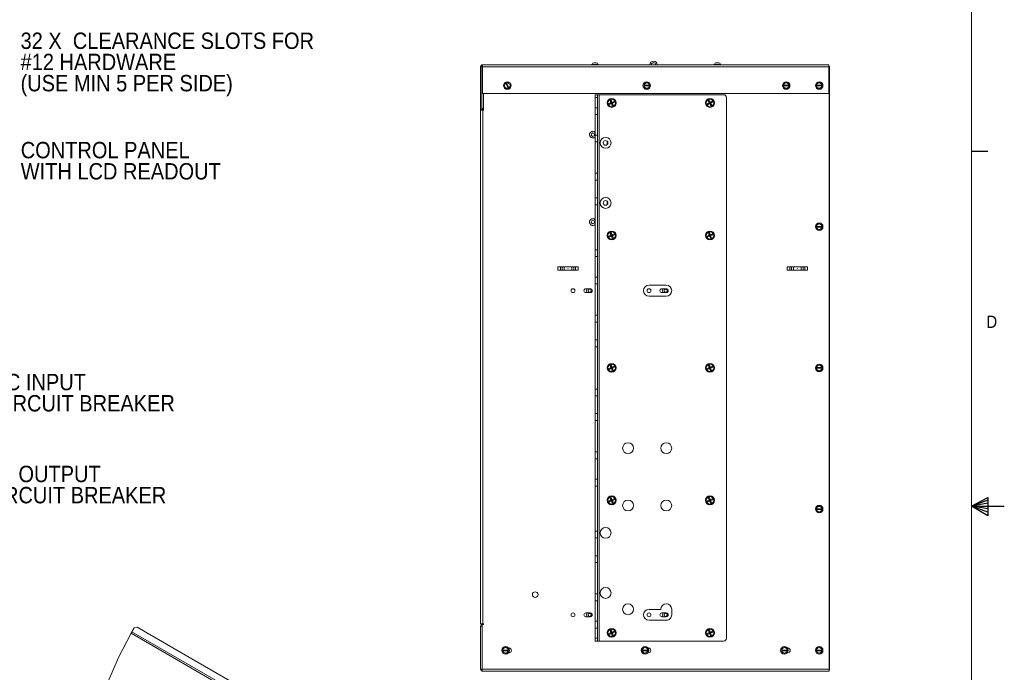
# Paper-space layout '3' of a CAD drawing. Header units: inches. Extents: x 1 to 109, y 1 to 85.
# Tile 106 of 107: x 71 to 109, y 36 to 61. Entities that reach past the tile are written whole.
import ezdxf

# ---------------------------------------------------------------- set-up
doc = ezdxf.new("R2010")
doc.units = ezdxf.units.IN
doc.header["$MEASUREMENT"] = 0
doc.linetypes.add('CENTERX2', pattern=[0.8, 0.5, -0.1, 0.1, -0.1])
doc.layers.add('FORMAT', color=7, linetype='Continuous')
doc.styles.add('SLDTEXTSTYLE0', font='GOTHIC.TTF', dxfattribs={"width": 0.913})

# ---------------------------------------------------------------- blocks, each defined once
blk = doc.blocks.new('SW_NOTE_26')
at = {"color": 0, "linetype": 'Continuous', "lineweight": 0, "ltscale": 5, "char_height": 0.625, "attachment_point": 1, "style": 'SLDTEXTSTYLE0'}
for s, insert in [('32 X  CLEARANCE SLOTS FOR', (0.115, 0.302)), ('#12 HARDWARE', (0.115, -0.506)), ('(USE MIN 5 PER SIDE)', (0.115, -1.315))]:
    blk.add_mtext(s, dxfattribs=dict(at, insert=insert))
blk = doc.blocks.new('SW_NOTE_27')
at = {"color": 0, "linetype": 'Continuous', "lineweight": 0, "ltscale": 5, "char_height": 0.625, "attachment_point": 1, "style": 'SLDTEXTSTYLE0'}
for s, insert in [('CONTROL PANEL', (0.099, 0.291)), ('WITH LCD READOUT', (0.099, -0.517))]:
    blk.add_mtext(s, dxfattribs=dict(at, insert=insert))
blk = doc.blocks.new('SW_NOTE_28')
at = {"color": 0, "linetype": 'Continuous', "lineweight": 0, "ltscale": 5, "char_height": 0.625, "attachment_point": 1, "style": 'SLDTEXTSTYLE0'}
for s, insert in [('AC INPUT', (0.116, 0.287)), ('CIRCUIT BREAKER', (0.116, -0.521))]:
    blk.add_mtext(s, dxfattribs=dict(at, insert=insert))
blk = doc.blocks.new('SW_NOTE_29')
at = {"color": 0, "linetype": 'Continuous', "lineweight": 0, "ltscale": 5, "char_height": 0.625, "attachment_point": 1, "style": 'SLDTEXTSTYLE0'}
for s, insert in [('DC OUTPUT', (0.107, 0.306)), ('CIRCUIT BREAKER', (0.107, -0.502))]:
    blk.add_mtext(s, dxfattribs=dict(at, insert=insert))

psp = doc.layouts.new('3')

# ---------------------------------------------------------------- linework, layer by layer
at = {"color": 7, "linetype": 'Continuous', "lineweight": 15, "ltscale": 5}
for p, q in [((88.8855, 59.4406), (88.8855, 57.7981)), ((88.9354, 59.4406), (88.8855, 59.4406)), ((88.9354, 59.4406), (88.9354, 57.7981)), ((88.9595, 59.5146), (102.1647, 59.5146)), ((88.9595, 59.5106), (88.9595, 59.5146)), ((88.9595, 59.4406), (88.9595, 59.5106)), ((88.9595, 58.4231), (88.9595, 59.4406)), ((102.1647, 59.4406), (88.9595, 59.4406)), ((93.442, 59.5155), (93.0624, 59.5155)), ((93.0624, 59.5155), (93.0624, 59.5146)), ((93.3673, 59.5292), (93.1371, 59.5292)), ((93.2098, 59.5896), (93.2946, 59.5896)), ((93.442, 59.5155), (93.442, 59.5146)), ((98.1087, 59.5155), (97.729, 59.5155)), ((97.729, 59.5155), (97.729, 59.5146)), ((98.034, 59.5292), (97.8037, 59.5292)), ((97.8765, 59.5896), (97.9612, 59.5896)), ((98.1087, 59.5155), (98.1087, 59.5146)), ((102.1647, 59.5146), (102.1647, 59.4406)), ((102.1647, 59.453), (102.1772, 59.453)), ((102.1647, 59.4406), (102.1647, 58.4231)), ((102.1936, 59.453), (102.1772, 59.453)), ((102.1772, 59.453), (102.1772, 36.4696)), ((102.1772, 59.3782), (102.1936, 59.3782)), ((102.1936, 59.355), (102.1772, 59.355)), ((102.1936, 59.3782), (102.1936, 59.453)), ((102.1936, 59.355), (102.1936, 36.5509)), ((89.796, 58.6967), (89.8014, 58.7375)), ((89.8014, 58.7375), (89.8068, 58.7783)), ((89.8412, 58.6412), (89.8086, 58.6663)), ((89.8738, 58.6161), (89.8412, 58.6412)), ((89.877, 58.8251), (89.8529, 58.8151)), ((89.8532, 58.8144), (89.8529, 58.8151)), ((89.8532, 58.8144), (89.9321, 58.6233)), ((89.877, 58.8251), (89.903, 58.8358)), ((89.877, 58.8251), (89.8773, 58.8243)), ((89.9562, 58.6333), (89.8773, 58.8243)), ((89.9324, 58.6226), (89.9321, 58.6233)), ((89.9324, 58.6226), (89.9565, 58.6325)), ((89.9356, 58.8315), (89.9682, 58.8064)), ((89.9562, 58.6333), (89.9565, 58.6325)), ((89.9825, 58.6432), (89.9565, 58.6325)), ((89.9682, 58.8064), (90.0008, 58.7813)), ((90.008, 58.7101), (90.0026, 58.6693)), ((90.0134, 58.7509), (90.008, 58.7101)), ((95.1197, 58.7368), (95.1205, 58.7368)), ((95.1197, 58.7368), (95.1197, 58.7108)), ((95.1197, 58.6827), (95.1197, 58.7108)), ((95.1205, 58.7108), (95.1197, 58.7108)), ((95.3272, 58.7368), (95.1205, 58.7368)), ((95.1205, 58.7108), (95.3272, 58.7108)), ((95.1361, 58.7934), (95.1718, 58.814)), ((95.1718, 58.6336), (95.1361, 58.6542)), ((95.1718, 58.814), (95.2074, 58.8346)), ((95.2074, 58.613), (95.1718, 58.6336)), ((95.2403, 58.8346), (95.2759, 58.814)), ((95.2759, 58.6336), (95.2403, 58.613)), ((95.2759, 58.814), (95.3116, 58.7934)), ((95.3116, 58.6542), (95.2759, 58.6336)), ((95.3272, 58.7368), (95.328, 58.7368)), ((95.328, 58.7108), (95.3272, 58.7108)), ((95.328, 58.7108), (95.328, 58.7368)), ((95.328, 58.7108), (95.328, 58.6827)), ((100.4389, 58.7368), (100.4397, 58.7368)), ((100.4389, 58.7368), (100.4389, 58.7108)), ((100.4389, 58.6827), (100.4389, 58.7108)), ((100.4397, 58.7108), (100.4389, 58.7108)), ((100.6464, 58.7368), (100.4397, 58.7368)), ((100.4397, 58.7108), (100.6464, 58.7108)), ((100.4553, 58.7934), (100.4909, 58.814)), ((100.4909, 58.6336), (100.4553, 58.6542)), ((100.4909, 58.814), (100.5266, 58.8346)), ((100.5266, 58.613), (100.4909, 58.6336)), ((100.5595, 58.8346), (100.5951, 58.814)), ((100.5951, 58.6336), (100.5595, 58.613)), ((100.5951, 58.814), (100.6308, 58.7934)), ((100.6308, 58.6542), (100.5951, 58.6336)), ((100.6464, 58.7368), (100.6472, 58.7368)), ((100.6472, 58.7108), (100.6464, 58.7108)), ((100.6472, 58.7108), (100.6472, 58.7368)), ((100.6472, 58.7108), (100.6472, 58.6827)), ((101.698, 58.7368), (101.6988, 58.7368)), ((101.698, 58.7368), (101.698, 58.7108)), ((101.698, 58.6827), (101.698, 58.7108)), ((101.6988, 58.7108), (101.698, 58.7108)), ((101.9055, 58.7368), (101.6988, 58.7368)), ((101.6988, 58.7108), (101.9055, 58.7108)), ((101.7145, 58.7934), (101.7501, 58.814)), ((101.7501, 58.6336), (101.7145, 58.6542)), ((101.7501, 58.814), (101.7858, 58.8346)), ((101.7858, 58.613), (101.7501, 58.6336)), ((101.8186, 58.8346), (101.8543, 58.814)), ((101.8543, 58.6336), (101.8186, 58.613)), ((101.8543, 58.814), (101.8899, 58.7934)), ((101.8899, 58.6542), (101.8543, 58.6336)), ((101.9055, 58.7368), (101.9064, 58.7368)), ((101.9064, 58.7108), (101.9055, 58.7108)), ((101.9064, 58.7108), (101.9064, 58.7368)), ((101.9064, 58.7108), (101.9064, 58.6827)), ((102.1647, 58.4231), (88.9595, 58.4231)), ((88.9897, 57.7863), (88.9897, 58.4231)), ((93.2608, 58.3713), (93.3479, 58.3713)), ((93.2608, 58.2671), (93.2608, 58.3713)), ((93.3479, 58.2671), (93.2608, 58.2671)), ((93.2608, 58.2671), (93.2608, 57.8763)), ((93.3479, 58.3713), (93.3479, 58.2671)), ((93.3479, 58.3713), (93.4146, 58.3713)), ((93.3479, 58.2671), (93.3479, 57.8763)), ((93.4146, 58.3713), (93.4146, 37.538)), ((93.4146, 58.3713), (98.1566, 58.3713)), ((98.2608, 58.2671), (98.2608, 37.6421)), ((88.9595, 57.848), (88.9595, 57.7981)), ((88.9595, 57.848), (88.9897, 57.848)), ((93.3479, 57.8763), (93.2608, 57.8763)), ((93.2608, 57.8763), (93.2608, 57.6163)), ((93.3479, 57.6163), (93.3479, 57.8763)), ((93.7746, 58.0345), (93.8597, 58.0697)), ((93.7746, 58.0345), (93.8727, 58.0642)), ((93.7898, 57.9975), (93.7746, 58.0345)), ((93.7898, 57.9975), (93.8804, 58.0457)), ((93.8749, 58.0327), (93.7898, 57.9975)), ((93.8245, 58.1548), (93.8615, 58.17)), ((93.8597, 58.0697), (93.8245, 58.1548)), ((93.8245, 58.1548), (93.8727, 58.0642)), ((93.8727, 58.0642), (93.8597, 58.0697)), ((93.8615, 58.17), (93.8966, 58.0849)), ((93.8615, 58.17), (93.8912, 58.0719)), ((93.8727, 58.0642), (93.8912, 58.0719)), ((93.8804, 58.0457), (93.8727, 58.0642)), ((93.8749, 58.0327), (93.8804, 58.0457)), ((93.9101, 57.9476), (93.8749, 58.0327)), ((93.8988, 58.0534), (93.8804, 58.0457)), ((93.9101, 57.9476), (93.8804, 58.0457)), ((93.9817, 58.1201), (93.8912, 58.0719)), ((93.8966, 58.0849), (93.8912, 58.0719)), ((93.8912, 58.0719), (93.8988, 58.0534)), ((93.8966, 58.0849), (93.9817, 58.1201)), ((93.997, 58.0831), (93.8988, 58.0534)), ((93.8988, 58.0534), (93.9119, 58.048)), ((93.9471, 57.9629), (93.8988, 58.0534)), ((93.9471, 57.9629), (93.9101, 57.9476)), ((93.997, 58.0831), (93.9119, 58.048)), ((93.9119, 58.048), (93.9471, 57.9629)), ((93.9817, 58.1201), (93.997, 58.0831)), ((97.528, 58.022), (97.6086, 58.0666)), ((97.528, 58.022), (97.6222, 58.0627)), ((97.5474, 57.987), (97.528, 58.022)), ((97.5474, 57.987), (97.6319, 58.0452)), ((97.628, 58.0316), (97.5474, 57.987)), ((97.564, 58.1472), (97.599, 58.1666)), ((97.6086, 58.0666), (97.564, 58.1472)), ((97.564, 58.1472), (97.6222, 58.0627)), ((97.599, 58.1666), (97.6436, 58.086)), ((97.599, 58.1666), (97.6397, 58.0724)), ((97.6222, 58.0627), (97.6086, 58.0666)), ((97.6222, 58.0627), (97.6397, 58.0724)), ((97.6319, 58.0452), (97.6222, 58.0627)), ((97.628, 58.0316), (97.6319, 58.0452)), ((97.6725, 57.9511), (97.628, 58.0316)), ((97.6494, 58.0549), (97.6319, 58.0452)), ((97.6725, 57.9511), (97.6319, 58.0452)), ((97.7242, 58.1306), (97.6397, 58.0724)), ((97.6436, 58.086), (97.6397, 58.0724)), ((97.6397, 58.0724), (97.6494, 58.0549)), ((97.6436, 58.086), (97.7242, 58.1306)), ((97.7435, 58.0956), (97.6494, 58.0549)), ((97.6494, 58.0549), (97.663, 58.051)), ((97.7075, 57.9704), (97.6494, 58.0549)), ((97.7435, 58.0956), (97.663, 58.051)), ((97.663, 58.051), (97.7075, 57.9704)), ((97.7075, 57.9704), (97.6725, 57.9511)), ((97.7242, 58.1306), (97.7435, 58.0956)), ((88.8855, 57.7981), (88.9354, 57.7981)), ((88.8858, 38.1982), (88.8858, 57.7863)), ((88.8858, 57.7863), (88.9647, 57.7863)), ((88.9595, 57.7981), (88.9897, 57.7981)), ((88.9647, 57.7863), (88.9647, 38.1982)), ((88.9897, 57.7863), (88.9647, 57.7863)), ((93.3479, 57.6163), (93.2608, 57.6163)), ((93.2608, 57.6163), (93.2608, 56.8346)), ((93.3479, 57.6163), (93.3479, 56.8346)), ((93.3479, 56.8346), (93.2608, 56.8346)), ((93.2608, 56.8346), (93.2608, 56.5746)), ((93.3479, 56.5746), (93.3479, 56.8346)), ((93.3479, 56.5746), (93.2608, 56.5746)), ((93.2608, 56.5746), (93.2608, 55.3763)), ((93.3479, 56.5746), (93.3479, 55.3763)), ((93.7087, 56.605), (93.7087, 56.4677)), ((93.7264, 56.5854), (93.7264, 56.4873)), ((93.3479, 55.3763), (93.2608, 55.3763)), ((93.2608, 55.3763), (93.2608, 55.1163)), ((93.3479, 55.1163), (93.3479, 55.3763)), ((93.3479, 55.1163), (93.2608, 55.1163)), ((93.2608, 55.1163), (93.2608, 54.4388)), ((93.3479, 55.1163), (93.3479, 54.4388)), ((93.3479, 54.4388), (93.2608, 54.4388)), ((93.2608, 54.4388), (93.2608, 54.1788)), ((93.3479, 54.1788), (93.2608, 54.1788)), ((93.2608, 54.1788), (93.2608, 52.4596)), ((93.3479, 54.1788), (93.3479, 54.4388)), ((93.3479, 54.1788), (93.3479, 52.4596)), ((93.7087, 54.3133), (93.7087, 54.176)), ((93.7264, 54.2937), (93.7264, 54.1956)), ((101.698, 53.3514), (101.6988, 53.3514)), ((101.698, 53.3514), (101.698, 53.3254)), ((101.9055, 53.3514), (101.6988, 53.3514)), ((101.7145, 53.408), (101.7501, 53.4286)), ((101.7501, 53.4286), (101.7858, 53.4492)), ((101.8186, 53.4492), (101.8543, 53.4286)), ((101.8543, 53.4286), (101.8899, 53.408)), ((101.9055, 53.3514), (101.9064, 53.3514)), ((101.9064, 53.3254), (101.9064, 53.3514)), ((93.7746, 52.9828), (93.8597, 53.018)), ((93.7746, 52.9828), (93.8727, 53.0126)), ((93.7898, 52.9459), (93.7746, 52.9828)), ((93.7898, 52.9459), (93.8804, 52.9941)), ((93.8749, 52.981), (93.7898, 52.9459)), ((93.8245, 53.1031), (93.8615, 53.1184)), ((93.8597, 53.018), (93.8245, 53.1031)), ((93.8245, 53.1031), (93.8727, 53.0126)), ((93.8727, 53.0126), (93.8597, 53.018)), ((93.8615, 53.1184), (93.8966, 53.0333)), ((93.8615, 53.1184), (93.8912, 53.0202)), ((93.8727, 53.0126), (93.8912, 53.0202)), ((93.8804, 52.9941), (93.8727, 53.0126)), ((93.8749, 52.981), (93.8804, 52.9941)), ((93.9101, 52.8959), (93.8749, 52.981)), ((93.8988, 53.0017), (93.8804, 52.9941)), ((93.9101, 52.8959), (93.8804, 52.9941)), ((93.9817, 53.0684), (93.8912, 53.0202)), ((93.8966, 53.0333), (93.8912, 53.0202)), ((93.8912, 53.0202), (93.8988, 53.0017)), ((93.8966, 53.0333), (93.9817, 53.0684)), ((93.997, 53.0315), (93.8988, 53.0017)), ((93.8988, 53.0017), (93.9119, 52.9963)), ((93.9471, 52.9112), (93.8988, 53.0017)), ((93.997, 53.0315), (93.9119, 52.9963)), ((93.9119, 52.9963), (93.9471, 52.9112)), ((93.9817, 53.0684), (93.997, 53.0315)), ((97.5246, 52.9828), (97.6097, 53.018)), ((97.5246, 52.9828), (97.6227, 53.0126)), ((97.5398, 52.9459), (97.5246, 52.9828)), ((97.5398, 52.9459), (97.6304, 52.9941)), ((97.6249, 52.981), (97.5398, 52.9459)), ((97.5745, 53.1031), (97.6115, 53.1184)), ((97.6097, 53.018), (97.5745, 53.1031)), ((97.5745, 53.1031), (97.6227, 53.0126)), ((97.6227, 53.0126), (97.6097, 53.018)), ((97.6115, 53.1184), (97.6466, 53.0333)), ((97.6115, 53.1184), (97.6412, 53.0202)), ((97.6227, 53.0126), (97.6412, 53.0202)), ((97.6304, 52.9941), (97.6227, 53.0126)), ((97.6249, 52.981), (97.6304, 52.9941)), ((97.6601, 52.8959), (97.6249, 52.981)), ((97.6488, 53.0017), (97.6304, 52.9941)), ((97.6601, 52.8959), (97.6304, 52.9941)), ((97.7317, 53.0684), (97.6412, 53.0202)), ((97.6466, 53.0333), (97.6412, 53.0202)), ((97.6412, 53.0202), (97.6488, 53.0017)), ((97.6466, 53.0333), (97.7317, 53.0684)), ((97.747, 53.0315), (97.6488, 53.0017)), ((97.6488, 53.0017), (97.6619, 52.9963)), ((97.6971, 52.9112), (97.6488, 53.0017)), ((97.747, 53.0315), (97.6619, 52.9963)), ((97.6619, 52.9963), (97.6971, 52.9112)), ((97.7317, 53.0684), (97.747, 53.0315)), ((101.698, 53.2972), (101.698, 53.3254)), ((101.6988, 53.3254), (101.698, 53.3254)), ((101.6988, 53.3254), (101.9055, 53.3254)), ((101.7501, 53.2482), (101.7145, 53.2688)), ((101.7858, 53.2276), (101.7501, 53.2482)), ((101.8543, 53.2482), (101.8186, 53.2276)), ((101.8899, 53.2688), (101.8543, 53.2482)), ((101.9064, 53.3254), (101.9055, 53.3254)), ((101.9064, 53.3254), (101.9064, 53.2972)), ((93.9471, 52.9112), (93.9101, 52.8959)), ((97.6971, 52.9112), (97.6601, 52.8959)), ((93.3479, 52.4596), (93.2608, 52.4596)), ((93.2608, 52.4596), (93.2608, 52.1996)), ((93.3479, 52.1996), (93.3479, 52.4596)), ((93.3479, 52.1996), (93.2608, 52.1996)), ((93.2608, 52.1996), (93.2608, 51.418)), ((93.3479, 52.1996), (93.3479, 51.418)), ((92.6041, 51.8096), (91.8341, 51.8096)), ((91.8341, 51.8096), (91.8341, 51.6796)), ((92.6041, 51.6796), (91.8341, 51.6796)), ((91.9299, 51.6796), (91.9299, 51.8096)), ((91.999, 51.8096), (91.999, 51.6796)), ((92.075, 51.6796), (92.075, 51.8096)), ((92.3632, 51.8096), (92.3632, 51.6796)), ((92.4393, 51.6796), (92.4393, 51.8096)), ((92.5083, 51.8096), (92.5083, 51.6796)), ((92.6041, 51.6796), (92.6041, 51.8096)), ((101.3541, 51.8096), (100.5841, 51.8096)), ((100.5841, 51.8096), (100.5841, 51.6796)), ((101.3541, 51.6796), (100.5841, 51.6796)), ((100.6799, 51.6796), (100.6799, 51.8096)), ((100.749, 51.8096), (100.749, 51.6796)), ((100.825, 51.6796), (100.825, 51.8096)), ((101.1132, 51.8096), (101.1132, 51.6796)), ((101.1893, 51.6796), (101.1893, 51.8096)), ((101.2583, 51.8096), (101.2583, 51.6796)), ((101.3541, 51.6796), (101.3541, 51.8096)), ((93.3479, 51.418), (93.2608, 51.418)), ((93.2608, 51.418), (93.2608, 51.158)), ((93.3479, 51.158), (93.2608, 51.158)), ((93.2608, 51.158), (93.2608, 49.9596)), ((93.3479, 51.158), (93.3479, 51.418)), ((93.3479, 51.158), (93.3479, 49.9596)), ((95.9686, 51.1088), (95.31, 51.1088)), ((93.0686, 50.972), (92.9019, 50.972)), ((92.9019, 50.8245), (93.0686, 50.8245)), ((95.9686, 50.972), (95.8019, 50.972)), ((95.8019, 50.8245), (95.9686, 50.8245)), ((95.31, 50.6921), (95.9686, 50.6921)), ((93.3479, 49.9596), (93.2608, 49.9596)), ((93.2608, 49.9596), (93.2608, 49.6996)), ((93.3479, 49.6996), (93.3479, 49.9596)), ((93.3479, 49.6996), (93.2608, 49.6996)), ((93.2608, 49.6996), (93.2608, 49.0221)), ((93.3479, 49.6996), (93.3479, 49.0221)), ((93.3479, 49.0221), (93.2608, 49.0221)), ((93.2608, 49.0221), (93.2608, 48.7621)), ((93.3479, 48.7621), (93.3479, 49.0221)), ((93.3479, 48.7621), (93.2608, 48.7621)), ((93.2608, 48.7621), (93.2608, 47.1471)), ((93.3479, 48.7621), (93.3479, 47.1471)), ((93.7746, 47.9312), (93.8597, 47.9663)), ((93.7746, 47.9312), (93.8727, 47.9609)), ((93.7898, 47.8942), (93.7746, 47.9312)), ((93.7898, 47.8942), (93.8804, 47.9424)), ((93.8749, 47.9294), (93.7898, 47.8942)), ((93.8245, 48.0514), (93.8615, 48.0667)), ((93.8597, 47.9663), (93.8245, 48.0514)), ((93.8245, 48.0514), (93.8727, 47.9609)), ((93.8727, 47.9609), (93.8597, 47.9663)), ((93.8615, 48.0667), (93.8966, 47.9816)), ((93.8615, 48.0667), (93.8912, 47.9685)), ((93.8727, 47.9609), (93.8912, 47.9685)), ((93.8804, 47.9424), (93.8727, 47.9609)), ((93.8749, 47.9294), (93.8804, 47.9424)), ((93.9101, 47.8442), (93.8749, 47.9294)), ((93.8988, 47.9501), (93.8804, 47.9424)), ((93.9101, 47.8442), (93.8804, 47.9424)), ((93.9817, 48.0168), (93.8912, 47.9685)), ((93.8966, 47.9816), (93.8912, 47.9685)), ((93.8912, 47.9685), (93.8988, 47.9501)), ((93.8966, 47.9816), (93.9817, 48.0168)), ((93.997, 47.9798), (93.8988, 47.9501)), ((93.8988, 47.9501), (93.9119, 47.9446)), ((93.9471, 47.8595), (93.8988, 47.9501)), ((93.9471, 47.8595), (93.9101, 47.8442)), ((93.997, 47.9798), (93.9119, 47.9446)), ((93.9119, 47.9446), (93.9471, 47.8595)), ((93.9817, 48.0168), (93.997, 47.9798)), ((97.5246, 47.9312), (97.6097, 47.9663)), ((97.5246, 47.9312), (97.6227, 47.9609)), ((97.5398, 47.8942), (97.5246, 47.9312)), ((97.5398, 47.8942), (97.6304, 47.9424)), ((97.6249, 47.9294), (97.5398, 47.8942)), ((97.5745, 48.0514), (97.6115, 48.0667)), ((97.6097, 47.9663), (97.5745, 48.0514)), ((97.5745, 48.0514), (97.6227, 47.9609)), ((97.6227, 47.9609), (97.6097, 47.9663)), ((97.6115, 48.0667), (97.6466, 47.9816)), ((97.6115, 48.0667), (97.6412, 47.9685)), ((97.6227, 47.9609), (97.6412, 47.9685)), ((97.6304, 47.9424), (97.6227, 47.9609)), ((97.6249, 47.9294), (97.6304, 47.9424)), ((97.6601, 47.8442), (97.6249, 47.9294)), ((97.6488, 47.9501), (97.6304, 47.9424)), ((97.6601, 47.8442), (97.6304, 47.9424)), ((97.7317, 48.0168), (97.6412, 47.9685)), ((97.6466, 47.9816), (97.6412, 47.9685)), ((97.6412, 47.9685), (97.6488, 47.9501)), ((97.6466, 47.9816), (97.7317, 48.0168)), ((97.747, 47.9798), (97.6488, 47.9501)), ((97.6488, 47.9501), (97.6619, 47.9446)), ((97.6971, 47.8595), (97.6488, 47.9501)), ((97.6971, 47.8595), (97.6601, 47.8442)), ((97.747, 47.9798), (97.6619, 47.9446)), ((97.6619, 47.9446), (97.6971, 47.8595)), ((97.7317, 48.0168), (97.747, 47.9798)), ((101.698, 47.966), (101.6988, 47.966)), ((101.698, 47.966), (101.698, 47.94)), ((101.698, 47.9118), (101.698, 47.94)), ((101.6988, 47.94), (101.698, 47.94)), ((101.9055, 47.966), (101.6988, 47.966)), ((101.6988, 47.94), (101.9055, 47.94)), ((101.7145, 48.0226), (101.7501, 48.0432)), ((101.7501, 47.8628), (101.7145, 47.8833)), ((101.7501, 48.0432), (101.7858, 48.0638)), ((101.7858, 47.8422), (101.7501, 47.8628)), ((101.8186, 48.0638), (101.8543, 48.0432)), ((101.8543, 47.8628), (101.8186, 47.8422)), ((101.8543, 48.0432), (101.8899, 48.0226)), ((101.8899, 47.8833), (101.8543, 47.8628)), ((101.9055, 47.966), (101.9064, 47.966)), ((101.9064, 47.94), (101.9055, 47.94)), ((101.9064, 47.94), (101.9064, 47.966)), ((101.9064, 47.94), (101.9064, 47.9118)), ((93.3479, 47.1471), (93.2608, 47.1471)), ((93.2608, 46.8871), (93.2608, 47.1471)), ((93.3479, 47.1471), (93.3479, 46.8871)), ((93.3479, 46.8871), (93.2608, 46.8871)), ((93.2608, 46.8871), (93.2608, 46.2096)), ((93.3479, 46.8871), (93.3479, 46.2096)), ((93.3479, 46.2096), (93.2608, 46.2096)), ((93.2608, 45.9496), (93.2608, 46.2096)), ((93.3479, 46.2096), (93.3479, 45.9496)), ((93.3479, 45.9496), (93.2608, 45.9496)), ((93.2608, 45.9496), (93.2608, 44.7513)), ((93.3479, 45.9496), (93.3479, 44.7513)), ((93.3479, 44.7513), (93.2608, 44.7513)), ((93.2608, 44.4913), (93.2608, 44.7513)), ((93.3479, 44.7513), (93.3479, 44.4913)), ((93.3479, 44.4913), (93.2608, 44.4913)), ((93.2608, 44.4913), (93.2608, 43.7096)), ((93.3479, 44.4913), (93.3479, 43.7096)), ((93.3479, 43.7096), (93.2608, 43.7096)), ((93.2608, 43.4496), (93.2608, 43.7096)), ((93.3479, 43.7096), (93.3479, 43.4496)), ((93.3479, 43.4496), (93.2608, 43.4496)), ((93.2608, 43.4496), (93.2608, 41.7305)), ((93.3479, 43.4496), (93.3479, 41.7305)), ((93.7746, 42.8795), (93.8597, 42.9147)), ((93.7746, 42.8795), (93.8727, 42.9092)), ((93.7898, 42.8425), (93.7746, 42.8795)), ((93.7898, 42.8425), (93.8804, 42.8907)), ((93.8749, 42.8777), (93.7898, 42.8425)), ((93.8245, 42.9998), (93.8615, 43.015)), ((93.8597, 42.9147), (93.8245, 42.9998)), ((93.8245, 42.9998), (93.8727, 42.9092)), ((93.8727, 42.9092), (93.8597, 42.9147)), ((93.8615, 43.015), (93.8966, 42.9299)), ((93.8615, 43.015), (93.8912, 42.9169)), ((93.8727, 42.9092), (93.8912, 42.9169)), ((93.8804, 42.8907), (93.8727, 42.9092)), ((93.8749, 42.8777), (93.8804, 42.8907)), ((93.9101, 42.7926), (93.8749, 42.8777)), ((93.8988, 42.8984), (93.8804, 42.8907)), ((93.9101, 42.7926), (93.8804, 42.8907)), ((93.9817, 42.9651), (93.8912, 42.9169)), ((93.8966, 42.9299), (93.8912, 42.9169)), ((93.8912, 42.9169), (93.8988, 42.8984)), ((93.8966, 42.9299), (93.9817, 42.9651)), ((93.997, 42.9281), (93.8988, 42.8984)), ((93.8988, 42.8984), (93.9119, 42.893)), ((93.9471, 42.8079), (93.8988, 42.8984)), ((93.997, 42.9281), (93.9119, 42.893)), ((93.9119, 42.893), (93.9471, 42.8079)), ((93.9817, 42.9651), (93.997, 42.9281)), ((97.5246, 42.8795), (97.6097, 42.9147)), ((97.5246, 42.8795), (97.6227, 42.9092)), ((97.5398, 42.8425), (97.5246, 42.8795)), ((97.5398, 42.8425), (97.6304, 42.8907)), ((97.6249, 42.8777), (97.5398, 42.8425)), ((97.5745, 42.9998), (97.6115, 43.015)), ((97.6097, 42.9147), (97.5745, 42.9998)), ((97.5745, 42.9998), (97.6227, 42.9092)), ((97.6227, 42.9092), (97.6097, 42.9147)), ((97.6115, 43.015), (97.6466, 42.9299)), ((97.6115, 43.015), (97.6412, 42.9169)), ((97.6227, 42.9092), (97.6412, 42.9169)), ((97.6304, 42.8907), (97.6227, 42.9092)), ((97.6249, 42.8777), (97.6304, 42.8907)), ((97.6601, 42.7926), (97.6249, 42.8777)), ((97.6488, 42.8984), (97.6304, 42.8907)), ((97.6601, 42.7926), (97.6304, 42.8907)), ((97.7317, 42.9651), (97.6412, 42.9169)), ((97.6466, 42.9299), (97.6412, 42.9169)), ((97.6412, 42.9169), (97.6488, 42.8984)), ((97.6466, 42.9299), (97.7317, 42.9651)), ((97.747, 42.9281), (97.6488, 42.8984)), ((97.6488, 42.8984), (97.6619, 42.893)), ((97.6971, 42.8079), (97.6488, 42.8984)), ((97.747, 42.9281), (97.6619, 42.893)), ((97.6619, 42.893), (97.6971, 42.8079)), ((97.7317, 42.9651), (97.747, 42.9281)), ((93.9471, 42.8079), (93.9101, 42.7926)), ((97.6971, 42.8079), (97.6601, 42.7926)), ((101.698, 42.5806), (101.6988, 42.5806)), ((101.698, 42.5806), (101.698, 42.5545)), ((101.698, 42.5264), (101.698, 42.5545)), ((101.6988, 42.5545), (101.698, 42.5545)), ((101.9055, 42.5806), (101.6988, 42.5806)), ((101.6988, 42.5545), (101.9055, 42.5545)), ((101.7145, 42.6372), (101.7501, 42.6578)), ((101.7501, 42.4773), (101.7145, 42.4979)), ((101.7501, 42.6578), (101.7858, 42.6783)), ((101.7858, 42.4568), (101.7501, 42.4773)), ((101.8186, 42.6783), (101.8543, 42.6578)), ((101.8543, 42.4773), (101.8186, 42.4568)), ((101.8543, 42.6578), (101.8899, 42.6372)), ((101.8899, 42.4979), (101.8543, 42.4773)), ((101.9055, 42.5806), (101.9064, 42.5806)), ((101.9064, 42.5545), (101.9055, 42.5545)), ((101.9064, 42.5545), (101.9064, 42.5806)), ((101.9064, 42.5545), (101.9064, 42.5264)), ((93.3479, 41.7305), (93.2608, 41.7305)), ((93.2608, 41.4705), (93.2608, 41.7305)), ((93.3479, 41.7305), (93.3479, 41.4705)), ((93.3479, 41.4705), (93.2608, 41.4705)), ((93.2608, 41.4705), (93.2608, 40.793)), ((93.3479, 41.4705), (93.3479, 40.793)), ((93.3479, 40.793), (93.2608, 40.793)), ((93.2608, 40.533), (93.2608, 40.793)), ((93.3479, 40.793), (93.3479, 40.533)), ((93.3479, 40.533), (93.2608, 40.533)), ((93.2608, 40.533), (93.2608, 39.3346)), ((93.3479, 40.533), (93.3479, 39.3346)), ((93.3479, 39.3346), (93.2608, 39.3346)), ((93.2608, 39.0746), (93.2608, 39.3346)), ((93.3479, 39.0746), (93.2608, 39.0746)), ((93.2608, 39.0746), (93.2608, 38.293)), ((93.3479, 39.3346), (93.3479, 39.0746)), ((93.3479, 39.0746), (93.3479, 38.293)), ((95.7599, 38.7463), (95.31, 38.7463)), ((95.7599, 38.748), (95.7599, 38.7463)), ((96.1769, 38.5383), (96.1766, 38.7483)), ((93.0686, 38.6095), (92.9019, 38.6095)), ((92.9019, 38.462), (93.0686, 38.462)), ((95.31, 38.3296), (95.9686, 38.3296)), ((95.9686, 38.6095), (95.8019, 38.6095)), ((95.8019, 38.462), (95.9686, 38.462)), ((75.5847, 37.8907), (75.6689, 38.0365)), ((75.7827, 38.067), (75.6689, 38.0365)), ((75.7827, 38.067), (88.8858, 30.5019)), ((88.9647, 38.1982), (88.8858, 38.1982)), ((88.948, 38.103), (88.8858, 38.103)), ((88.8858, 38.103), (88.8858, 36.4696)), ((88.948, 36.4696), (88.948, 38.1671)), ((88.9958, 38.1671), (88.948, 38.1671)), ((88.9958, 38.1982), (88.9647, 38.1982)), ((88.9958, 38.1819), (88.9647, 38.1819)), ((88.9958, 38.1982), (88.9958, 38.1671)), ((93.3479, 38.293), (93.2608, 38.293)), ((93.2608, 38.033), (93.2608, 38.293)), ((93.3479, 38.033), (93.2608, 38.033)), ((93.2608, 38.033), (93.2608, 37.6421)), ((93.3479, 38.293), (93.3479, 38.033)), ((93.3479, 38.033), (93.3479, 37.6421)), ((93.8245, 37.9481), (93.8615, 37.9634)), ((93.8597, 37.863), (93.8245, 37.9481)), ((93.8245, 37.9481), (93.8727, 37.8576)), ((93.8615, 37.9634), (93.8966, 37.8783)), ((93.8615, 37.9634), (93.8912, 37.8652)), ((97.5745, 37.9481), (97.6115, 37.9634)), ((97.6097, 37.863), (97.5745, 37.9481)), ((97.5745, 37.9481), (97.6227, 37.8576)), ((97.6115, 37.9634), (97.6466, 37.8783)), ((97.6115, 37.9634), (97.6412, 37.8652)), ((88.8858, 30.1345), (75.5514, 37.8331)), ((93.2608, 37.6421), (93.3479, 37.6421)), ((93.2608, 37.538), (93.2608, 37.6421)), ((93.3479, 37.6421), (93.3479, 37.538)), ((93.7746, 37.8278), (93.8597, 37.863)), ((93.7746, 37.8278), (93.8727, 37.8576)), ((93.7898, 37.7909), (93.7746, 37.8278)), ((93.7898, 37.7909), (93.8804, 37.8391)), ((93.8749, 37.826), (93.7898, 37.7909)), ((93.8727, 37.8576), (93.8597, 37.863)), ((93.8727, 37.8576), (93.8912, 37.8652)), ((93.8804, 37.8391), (93.8727, 37.8576)), ((93.8749, 37.826), (93.8804, 37.8391)), ((93.9101, 37.7409), (93.8749, 37.826)), ((93.8988, 37.8467), (93.8804, 37.8391)), ((93.9101, 37.7409), (93.8804, 37.8391)), ((93.9817, 37.9134), (93.8912, 37.8652)), ((93.8966, 37.8783), (93.8912, 37.8652)), ((93.8912, 37.8652), (93.8988, 37.8467)), ((93.8966, 37.8783), (93.9817, 37.9134)), ((93.997, 37.8765), (93.8988, 37.8467)), ((93.8988, 37.8467), (93.9119, 37.8413)), ((93.9471, 37.7562), (93.8988, 37.8467)), ((93.9471, 37.7562), (93.9101, 37.7409)), ((93.997, 37.8765), (93.9119, 37.8413)), ((93.9119, 37.8413), (93.9471, 37.7562)), ((93.9817, 37.9134), (93.997, 37.8765)), ((97.5246, 37.8278), (97.6097, 37.863)), ((97.5246, 37.8278), (97.6227, 37.8576)), ((97.5398, 37.7909), (97.5246, 37.8278)), ((97.5398, 37.7909), (97.6304, 37.8391)), ((97.6249, 37.826), (97.5398, 37.7909)), ((97.6227, 37.8576), (97.6097, 37.863)), ((97.6227, 37.8576), (97.6412, 37.8652)), ((97.6304, 37.8391), (97.6227, 37.8576)), ((97.6249, 37.826), (97.6304, 37.8391)), ((97.6601, 37.7409), (97.6249, 37.826)), ((97.6488, 37.8467), (97.6304, 37.8391)), ((97.6601, 37.7409), (97.6304, 37.8391)), ((97.7317, 37.9134), (97.6412, 37.8652)), ((97.6466, 37.8783), (97.6412, 37.8652)), ((97.6412, 37.8652), (97.6488, 37.8467)), ((97.6466, 37.8783), (97.7317, 37.9134)), ((97.747, 37.8765), (97.6488, 37.8467)), ((97.6488, 37.8467), (97.6619, 37.8413)), ((97.6971, 37.7562), (97.6488, 37.8467)), ((97.6971, 37.7562), (97.6601, 37.7409)), ((97.747, 37.8765), (97.6619, 37.8413)), ((97.6619, 37.8413), (97.6971, 37.7562)), ((97.7317, 37.9134), (97.747, 37.8765)), ((89.7349, 37.1952), (89.7357, 37.1952)), ((89.7349, 37.1952), (89.7349, 37.1691)), ((89.9424, 37.1952), (89.7357, 37.1952)), ((89.7513, 37.2518), (89.7869, 37.2724)), ((89.7869, 37.2724), (89.8226, 37.2929)), ((89.8555, 37.2929), (89.8911, 37.2724)), ((89.8911, 37.2724), (89.9268, 37.2518)), ((89.9424, 37.1952), (89.9432, 37.1952)), ((89.9432, 37.1691), (89.9432, 37.1952)), ((89.9699, 37.273), (89.9521, 37.273)), ((93.3479, 37.538), (93.2608, 37.538)), ((93.4146, 37.538), (93.3479, 37.538)), ((93.4146, 37.538), (98.1566, 37.538)), ((95.054, 37.1952), (95.0548, 37.1952)), ((95.054, 37.1952), (95.054, 37.1691)), ((95.2615, 37.1952), (95.0548, 37.1952)), ((95.0705, 37.2518), (95.1061, 37.2724)), ((95.1061, 37.2724), (95.1418, 37.2929)), ((95.1746, 37.2929), (95.2103, 37.2724)), ((95.2103, 37.2724), (95.2459, 37.2518)), ((95.2615, 37.1952), (95.2624, 37.1952)), ((95.2624, 37.1691), (95.2624, 37.1952)), ((95.289, 37.273), (95.2712, 37.273)), ((100.3732, 37.1952), (100.374, 37.1952)), ((100.3732, 37.1952), (100.3732, 37.1691)), ((100.5807, 37.1952), (100.374, 37.1952)), ((100.3896, 37.2518), (100.4253, 37.2724)), ((100.4253, 37.2724), (100.4609, 37.2929)), ((100.4938, 37.2929), (100.5294, 37.2724)), ((100.5294, 37.2724), (100.5651, 37.2518)), ((100.5807, 37.1952), (100.5815, 37.1952)), ((100.5815, 37.1691), (100.5815, 37.1952)), ((100.6082, 37.273), (100.5904, 37.273)), ((101.698, 37.1952), (101.6988, 37.1952)), ((101.698, 37.1952), (101.698, 37.1691)), ((101.9055, 37.1952), (101.6988, 37.1952)), ((101.7145, 37.2518), (101.7501, 37.2724)), ((101.7501, 37.2724), (101.7858, 37.2929)), ((101.8186, 37.2929), (101.8543, 37.2724)), ((101.8543, 37.2724), (101.8899, 37.2518)), ((101.9055, 37.1952), (101.9064, 37.1952)), ((101.9064, 37.1691), (101.9064, 37.1952)), ((89.7349, 37.141), (89.7349, 37.1691)), ((89.7357, 37.1691), (89.7349, 37.1691)), ((89.7357, 37.1691), (89.9424, 37.1691)), ((89.7869, 37.0919), (89.7513, 37.1125)), ((89.8226, 37.0714), (89.7869, 37.0919)), ((89.8911, 37.0919), (89.8555, 37.0714)), ((89.9268, 37.1125), (89.8911, 37.0919)), ((89.9432, 37.1691), (89.9424, 37.1691)), ((89.9432, 37.1691), (89.9432, 37.141)), ((89.9521, 37.0913), (89.9699, 37.0913)), ((95.054, 37.141), (95.054, 37.1691)), ((95.0548, 37.1691), (95.054, 37.1691)), ((95.0548, 37.1691), (95.2615, 37.1691)), ((95.1061, 37.0919), (95.0705, 37.1125)), ((95.1418, 37.0714), (95.1061, 37.0919)), ((95.2103, 37.0919), (95.1746, 37.0714)), ((95.2459, 37.1125), (95.2103, 37.0919)), ((95.2624, 37.1691), (95.2615, 37.1691)), ((95.2624, 37.1691), (95.2624, 37.141)), ((95.2712, 37.0913), (95.289, 37.0913)), ((100.3732, 37.141), (100.3732, 37.1691)), ((100.374, 37.1691), (100.3732, 37.1691)), ((100.374, 37.1691), (100.5807, 37.1691)), ((100.4253, 37.0919), (100.3896, 37.1125)), ((100.4609, 37.0714), (100.4253, 37.0919)), ((100.5294, 37.0919), (100.4938, 37.0714)), ((100.5651, 37.1125), (100.5294, 37.0919)), ((100.5815, 37.1691), (100.5807, 37.1691)), ((100.5815, 37.1691), (100.5815, 37.141)), ((100.5904, 37.0913), (100.6082, 37.0913)), ((101.698, 37.141), (101.698, 37.1691)), ((101.6988, 37.1691), (101.698, 37.1691)), ((101.6988, 37.1691), (101.9055, 37.1691)), ((101.7501, 37.0919), (101.7145, 37.1125)), ((101.7858, 37.0714), (101.7501, 37.0919)), ((101.8543, 37.0919), (101.8186, 37.0714)), ((101.8899, 37.1125), (101.8543, 37.0919)), ((101.9064, 37.1691), (101.9055, 37.1691)), ((101.9064, 37.1691), (101.9064, 37.141)), ((88.948, 36.4696), (88.8858, 36.4696)), ((88.948, 36.4696), (102.1772, 36.4696)), ((88.948, 36.3907), (88.948, 36.4696)), ((102.1936, 36.5509), (102.1772, 36.5509)), ((102.1772, 36.5277), (102.1936, 36.5277)), ((102.1772, 36.4696), (102.1772, 36.3907)), ((102.1936, 36.453), (102.1772, 36.453)), ((102.1936, 36.5277), (102.1936, 36.453)), ((88.948, 36.3907), (88.9647, 36.3907)), ((102.1772, 36.3907), (88.9647, 36.3907))]:
    psp.add_line(p, q, dxfattribs=at)
at = {"color": 8, "linetype": 'Continuous', "lineweight": 15, "ltscale": 5}
for p, q in [((88.9647, 38.1671), (88.9647, 38.1819)), ((75.5847, 37.8907), (88.8858, 30.2113))]:
    psp.add_line(p, q, dxfattribs=at)
at = {"color": 7, "linetype": 'Continuous', "lineweight": 15, "ltscale": 5, "flags": 128}
for points in [[(88.9354, 57.8022), (88.9451, 57.7996), (88.9595, 57.7981)], [(75.5514, 37.8331), (75.5521, 37.8342), (75.554, 37.8375), (75.557, 37.8428), (75.5612, 37.85), (75.5662, 37.8587), (75.572, 37.8687), (75.5782, 37.8795), (75.5847, 37.8907)]]:
    psp.add_lwpolyline(points, dxfattribs=at)
at = {"color": 7, "linetype": 'Continuous', "lineweight": 15, "ltscale": 25}
for centre, radius in [((89.9047, 58.7238), 0.145), ((95.2239, 58.7238), 0.145), ((100.543, 58.7238), 0.145), ((101.8022, 58.7238), 0.145), ((93.8858, 58.0588), 0.1675), ((97.6358, 58.0588), 0.1675), ((93.8858, 58.0588), 0.1417), ((97.6358, 58.0588), 0.1417), ((93.1691, 56.8488), 0.0646), ((93.6524, 56.538), 0.2083), ((93.6524, 56.5363), 0.0887), ((93.6524, 54.2463), 0.2083), ((93.6524, 54.2446), 0.0887), ((93.1691, 53.5155), 0.0646), ((101.8022, 53.3384), 0.145), ((93.8858, 53.0071), 0.1675), ((93.8858, 53.0071), 0.1417), ((97.6358, 53.0071), 0.1675), ((97.6358, 53.0071), 0.1417), ((92.2191, 51.7446), 0.00208), ((100.9691, 51.7446), 0.00208), ((92.4103, 50.8982), 0.0737), ((93.046, 50.8988), 0.0567), ((95.3103, 50.8982), 0.0737), ((95.946, 50.8988), 0.0567), ((93.8858, 47.9555), 0.1675), ((93.8858, 47.9555), 0.1417), ((97.6358, 47.9555), 0.1675), ((97.6358, 47.9555), 0.1417), ((101.8022, 47.953), 0.145), ((94.5099, 44.8938), 0.2083), ((95.9683, 44.8938), 0.2083), ((93.8858, 42.9038), 0.1675), ((93.8858, 42.9038), 0.1417), ((94.5099, 42.7063), 0.2083), ((95.9683, 42.7063), 0.2083), ((97.6358, 42.9038), 0.1675), ((97.6358, 42.9038), 0.1417), ((101.8022, 42.5676), 0.145), ((93.6524, 41.663), 0.2083), ((93.6524, 39.3713), 0.2083), ((90.9691, 39.3074), 0.1067), ((94.5099, 38.748), 0.2083), ((92.4103, 38.5357), 0.0738), ((93.046, 38.5363), 0.0567), ((95.3103, 38.5357), 0.0738), ((95.946, 38.5363), 0.0567), ((93.8858, 37.8521), 0.1675), ((93.8858, 37.8521), 0.1417), ((97.6358, 37.8521), 0.1675), ((97.6358, 37.8521), 0.1417), ((89.839, 37.1821), 0.145), ((95.1582, 37.1821), 0.145), ((100.4774, 37.1821), 0.145), ((101.8022, 37.1821), 0.145)]:
    psp.add_circle(centre, radius, dxfattribs=at)
for centre, radius, start, end in [((88.9595, 59.4406), 0.074, 90, 180), ((88.9595, 59.4406), 0.0242, 90, 180), ((93.1205, 59.5323), 0.0168, 270, 349.42711), ((93.2098, 59.5156), 0.074, 90, 169.42711), ((93.2946, 59.5156), 0.074, 10.57289, 90), ((93.3839, 59.5323), 0.0168, 190.57289, 270), ((95.4833, 59.5146), 0.1417, 0, 180), ((95.4833, 59.5146), 0.0792, 0, 180), ((97.7872, 59.5323), 0.0168, 270, 349.42711), ((97.8765, 59.5156), 0.074, 90, 169.42711), ((97.9612, 59.5156), 0.074, 10.57289, 90), ((98.0505, 59.5323), 0.0168, 190.57289, 270), ((89.9047, 58.7238), 0.112, 194.0029, 210.89366), ((89.9047, 58.7238), 0.1042, 172.44828, 232.44828), ((89.9047, 58.7238), 0.1042, 119.62904, 172.44828), ((89.9047, 58.7238), 0.112, 134.0029, 150.89366), ((89.9047, 58.7238), 0.1042, 232.44828, 285.26753), ((89.9047, 58.7238), 0.112, 254.0029, 270.89366), ((89.9047, 58.7238), 0.1042, 52.44828, 105.26753), ((89.9047, 58.7238), 0.112, 74.0029, 90.89366), ((89.9047, 58.7238), 0.1042, 299.62904, 352.44828), ((89.9047, 58.7238), 0.1042, 352.44828, 52.44828), ((89.9047, 58.7238), 0.112, 314.0029, 330.89366), ((89.9047, 58.7238), 0.112, 14.0029, 30.89366), ((95.2239, 58.7238), 0.112, 141.55462, 158.44538), ((95.2239, 58.7238), 0.112, 201.55462, 218.44538), ((95.2239, 58.7238), 0.1042, 120, 172.81924), ((95.2239, 58.7238), 0.1042, 187.18076, 240), ((95.2239, 58.7238), 0.1042, 60, 120), ((95.2239, 58.7238), 0.1042, 240, 300), ((95.2239, 58.7238), 0.112, 81.55462, 98.44538), ((95.2239, 58.7238), 0.112, 261.55462, 278.44538), ((95.2239, 58.7238), 0.1042, 7.18076, 60), ((95.2239, 58.7238), 0.1042, 300, 352.81924), ((95.2239, 58.7238), 0.112, 21.55462, 38.44538), ((95.2239, 58.7238), 0.112, 321.55462, 338.44538), ((100.543, 58.7238), 0.112, 141.55462, 158.44538), ((100.543, 58.7238), 0.112, 201.55462, 218.44538), ((100.543, 58.7238), 0.1042, 120, 172.81924), ((100.543, 58.7238), 0.1042, 187.18076, 240), ((100.543, 58.7238), 0.1042, 60, 120), ((100.543, 58.7238), 0.1042, 240, 300), ((100.543, 58.7238), 0.112, 81.55462, 98.44538), ((100.543, 58.7238), 0.112, 261.55462, 278.44538), ((100.543, 58.7238), 0.1042, 7.18076, 60), ((100.543, 58.7238), 0.1042, 300, 352.81924), ((100.543, 58.7238), 0.112, 21.55462, 38.44538), ((100.543, 58.7238), 0.112, 321.55462, 338.44538), ((101.8022, 58.7238), 0.112, 141.55462, 158.44538), ((101.8022, 58.7238), 0.112, 201.55462, 218.44538), ((101.8022, 58.7238), 0.1042, 120, 172.81924), ((101.8022, 58.7238), 0.1042, 187.18076, 240), ((101.8022, 58.7238), 0.1042, 60, 120), ((101.8022, 58.7238), 0.1042, 240, 300), ((101.8022, 58.7238), 0.112, 81.55462, 98.44538), ((101.8022, 58.7238), 0.112, 261.55462, 278.44538), ((101.8022, 58.7238), 0.1042, 7.18076, 60), ((101.8022, 58.7238), 0.1042, 300, 352.81924), ((101.8022, 58.7238), 0.112, 21.55462, 38.44538), ((101.8022, 58.7238), 0.112, 321.55462, 338.44538), ((98.1566, 58.2671), 0.1042, 0, 90), ((88.9595, 57.8721), 0.0242, 180, 270), ((93.1691, 56.8488), 0.1279, 90, 315.7755), ((93.1691, 56.8488), 0.1279, 44.2245, 90), ((93.1691, 53.5155), 0.1279, 90, 315.7755), ((93.1691, 53.5155), 0.1279, 44.2245, 90), ((101.8022, 53.3384), 0.112, 141.55462, 158.44538), ((101.8022, 53.3384), 0.1042, 120, 172.81924), ((101.8022, 53.3384), 0.1042, 60, 120), ((101.8022, 53.3384), 0.112, 81.55462, 98.44538), ((101.8022, 53.3384), 0.1042, 7.18076, 60), ((101.8022, 53.3384), 0.112, 21.55462, 38.44538), ((101.8022, 53.3384), 0.112, 201.55462, 218.44538), ((101.8022, 53.3384), 0.1042, 187.18076, 240), ((101.8022, 53.3384), 0.1042, 240, 300), ((101.8022, 53.3384), 0.112, 261.55462, 278.44538), ((101.8022, 53.3384), 0.1042, 300, 352.81924), ((101.8022, 53.3384), 0.112, 321.55462, 338.44538), ((95.31, 50.9005), 0.2083, 90, 270), ((95.9686, 50.9005), 0.2083, 270, 90), ((92.9019, 50.8982), 0.0738, 90, 270), ((93.046, 50.8988), 0.1171, 141.32434, 219.41075), ((93.046, 50.8988), 0.1167, 141.16036, 219.5791), ((93.0686, 50.8982), 0.0738, 270, 90), ((95.8019, 50.8982), 0.0737, 90, 270), ((95.946, 50.8988), 0.1171, 141.32434, 219.41075), ((95.946, 50.8988), 0.1167, 141.16036, 219.5791), ((95.968, 51.0155), 0.0737, 238.06903, 280.50823), ((95.9686, 50.8982), 0.0738, 270, 90), ((101.8022, 47.953), 0.112, 141.55462, 158.44538), ((101.8022, 47.953), 0.112, 201.55462, 218.44538), ((101.8022, 47.953), 0.1042, 120, 172.81924), ((101.8022, 47.953), 0.1042, 187.18076, 240), ((101.8022, 47.953), 0.1042, 60, 120), ((101.8022, 47.953), 0.1042, 240, 300), ((101.8022, 47.953), 0.112, 81.55462, 98.44538), ((101.8022, 47.953), 0.112, 261.55462, 278.44538), ((101.8022, 47.953), 0.1042, 7.18076, 60), ((101.8022, 47.953), 0.1042, 300, 352.81924), ((101.8022, 47.953), 0.112, 21.55462, 38.44538), ((101.8022, 47.953), 0.112, 321.55462, 338.44538), ((101.8022, 42.5676), 0.112, 141.55462, 158.44538), ((101.8022, 42.5676), 0.112, 201.55462, 218.44538), ((101.8022, 42.5676), 0.1042, 120, 172.81924), ((101.8022, 42.5676), 0.1042, 187.18076, 240), ((101.8022, 42.5676), 0.1042, 60, 120), ((101.8022, 42.5676), 0.1042, 240, 300), ((101.8022, 42.5676), 0.112, 81.55462, 98.44538), ((101.8022, 42.5676), 0.112, 261.55462, 278.44538), ((101.8022, 42.5676), 0.1042, 7.18076, 60), ((101.8022, 42.5676), 0.1042, 300, 352.81924), ((101.8022, 42.5676), 0.112, 21.55462, 38.44538), ((101.8022, 42.5676), 0.112, 321.55462, 338.44538), ((95.31, 38.538), 0.2083, 90, 270), ((95.9683, 38.748), 0.2083, 0.09087, 180), ((92.9019, 38.5357), 0.0738, 90, 270), ((93.046, 38.5363), 0.1171, 141.32434, 219.41075), ((93.046, 38.5363), 0.1167, 141.16036, 219.5791), ((93.0686, 38.5357), 0.0738, 270, 90), ((95.8019, 38.5357), 0.0738, 90, 270), ((95.946, 38.5363), 0.1171, 141.32434, 219.41075), ((95.946, 38.5363), 0.1167, 141.16036, 219.5791), ((95.9686, 38.5357), 0.0738, 270, 90), ((95.9686, 38.538), 0.2083, 270, 0.09087), ((88.9647, 38.103), 0.0789, 90, 180), ((98.1566, 37.6421), 0.1042, 270, 0), ((89.839, 37.1821), 0.112, 141.55462, 158.44538), ((89.839, 37.1821), 0.1042, 120, 172.81924), ((89.839, 37.1821), 0.1042, 60, 120), ((89.839, 37.1821), 0.112, 81.55462, 98.44538), ((89.839, 37.1821), 0.1042, 7.18076, 60), ((89.839, 37.1821), 0.112, 21.55462, 38.44538), ((89.9699, 37.1821), 0.0908, 270, 90), ((95.1582, 37.1821), 0.112, 141.55462, 158.44538), ((95.1582, 37.1821), 0.1042, 120, 172.81924), ((95.1582, 37.1821), 0.1042, 60, 120), ((95.1582, 37.1821), 0.112, 81.55462, 98.44538), ((95.1582, 37.1821), 0.1042, 7.18076, 60), ((95.1582, 37.1821), 0.112, 21.55462, 38.44538), ((95.289, 37.1821), 0.0908, 270, 90), ((100.4774, 37.1821), 0.112, 141.55462, 158.44538), ((100.4774, 37.1821), 0.1042, 120, 172.81924), ((100.4774, 37.1821), 0.1042, 60, 120), ((100.4774, 37.1821), 0.112, 81.55462, 98.44538), ((100.4774, 37.1821), 0.1042, 7.18076, 60), ((100.4774, 37.1821), 0.112, 21.55462, 38.44538), ((100.6082, 37.1821), 0.0908, 270, 90), ((101.8022, 37.1821), 0.112, 141.55462, 158.44538), ((101.8022, 37.1821), 0.1042, 120, 172.81924), ((101.8022, 37.1821), 0.1042, 60, 120), ((101.8022, 37.1821), 0.112, 81.55462, 98.44538), ((101.8022, 37.1821), 0.1042, 7.18076, 60), ((101.8022, 37.1821), 0.112, 21.55462, 38.44538), ((89.839, 37.1821), 0.112, 201.55462, 218.44538), ((89.839, 37.1821), 0.1042, 187.18076, 240), ((89.839, 37.1821), 0.1042, 240, 300), ((89.839, 37.1821), 0.112, 261.55462, 278.44538), ((89.839, 37.1821), 0.1042, 300, 352.81924), ((89.839, 37.1821), 0.112, 321.55462, 338.44538), ((95.1582, 37.1821), 0.112, 201.55462, 218.44538), ((95.1582, 37.1821), 0.1042, 187.18076, 240), ((95.1582, 37.1821), 0.1042, 240, 300), ((95.1582, 37.1821), 0.112, 261.55462, 278.44538), ((95.1582, 37.1821), 0.1042, 300, 352.81924), ((95.1582, 37.1821), 0.112, 321.55462, 338.44538), ((100.4774, 37.1821), 0.112, 201.55462, 218.44538), ((100.4774, 37.1821), 0.1042, 187.18076, 240), ((100.4774, 37.1821), 0.1042, 240, 300), ((100.4774, 37.1821), 0.112, 261.55462, 278.44538), ((100.4774, 37.1821), 0.1042, 300, 352.81924), ((100.4774, 37.1821), 0.112, 321.55462, 338.44538), ((101.8022, 37.1821), 0.112, 201.55462, 218.44538), ((101.8022, 37.1821), 0.1042, 187.18076, 240), ((101.8022, 37.1821), 0.1042, 240, 300), ((101.8022, 37.1821), 0.112, 261.55462, 278.44538), ((101.8022, 37.1821), 0.1042, 300, 352.81924), ((101.8022, 37.1821), 0.112, 321.55462, 338.44538), ((88.9647, 36.4696), 0.0789, 180, 257.80771)]:
    psp.add_arc(centre, radius, start, end, dxfattribs=at)
at = {"color": 7, "linetype": 'Continuous', "lineweight": 15, "ltscale": 5}
for points, knots in [([(89.8269, 58.8044), (89.8283, 58.805), (89.8369, 58.8085), (89.8457, 58.8121), (89.8529, 58.8151)], [0, 0, 0, 0, 0.16827458, 1, 1, 1, 1]), ([(89.9324, 58.6226), (89.9252, 58.6196), (89.9165, 58.616), (89.9079, 58.6124), (89.9064, 58.6118)], [0, 0, 0, 0, 0.83175147, 1, 1, 1, 1]), ([(95.1197, 58.7368), (95.1197, 58.7447), (95.1197, 58.7541), (95.1197, 58.7634), (95.1197, 58.765)], [0, 0, 0, 0, 0.8316912, 1, 1, 1, 1]), ([(95.328, 58.765), (95.328, 58.7634), (95.328, 58.7541), (95.328, 58.7447), (95.328, 58.7368)], [0, 0, 0, 0, 0.1683088, 1, 1, 1, 1]), ([(100.4389, 58.7368), (100.4389, 58.7447), (100.4389, 58.7541), (100.4389, 58.7634), (100.4389, 58.765)], [0, 0, 0, 0, 0.8316912, 1, 1, 1, 1]), ([(100.6472, 58.765), (100.6472, 58.7634), (100.6472, 58.7541), (100.6472, 58.7447), (100.6472, 58.7368)], [0, 0, 0, 0, 0.1683088, 1, 1, 1, 1]), ([(101.698, 58.7368), (101.698, 58.7447), (101.698, 58.7541), (101.698, 58.7634), (101.698, 58.765)], [0, 0, 0, 0, 0.8316912, 1, 1, 1, 1]), ([(101.9064, 58.765), (101.9064, 58.7634), (101.9064, 58.7541), (101.9064, 58.7447), (101.9064, 58.7368)], [0, 0, 0, 0, 0.1683088, 1, 1, 1, 1]), ([(101.698, 53.3514), (101.698, 53.3592), (101.698, 53.3687), (101.698, 53.378), (101.698, 53.3795)], [0, 0, 0, 0, 0.8317253, 1, 1, 1, 1]), ([(101.9064, 53.3795), (101.9064, 53.378), (101.9064, 53.3687), (101.9064, 53.3592), (101.9064, 53.3514)], [0, 0, 0, 0, 0.1682747, 1, 1, 1, 1]), ([(101.698, 47.966), (101.698, 47.9738), (101.698, 47.9832), (101.698, 47.9926), (101.698, 47.9941)], [0, 0, 0, 0, 0.8317225, 1, 1, 1, 1]), ([(101.9064, 47.9941), (101.9064, 47.9926), (101.9064, 47.9832), (101.9064, 47.9738), (101.9064, 47.966)], [0, 0, 0, 0, 0.1682775, 1, 1, 1, 1]), ([(101.698, 42.5806), (101.698, 42.5884), (101.698, 42.5978), (101.698, 42.6071), (101.698, 42.6087)], [0, 0, 0, 0, 0.8317239, 1, 1, 1, 1]), ([(101.9064, 42.6087), (101.9064, 42.6071), (101.9064, 42.5978), (101.9064, 42.5884), (101.9064, 42.5806)], [0, 0, 0, 0, 0.1682761, 1, 1, 1, 1]), ([(89.7349, 37.1952), (89.7349, 37.203), (89.7349, 37.2124), (89.7349, 37.2217), (89.7349, 37.2233)], [0, 0, 0, 0, 0.8317253, 1, 1, 1, 1]), ([(89.9432, 37.2233), (89.9432, 37.2217), (89.9432, 37.2124), (89.9432, 37.203), (89.9432, 37.1952)], [0, 0, 0, 0, 0.1682747, 1, 1, 1, 1]), ([(95.054, 37.1952), (95.054, 37.203), (95.054, 37.2124), (95.054, 37.2217), (95.054, 37.2233)], [0, 0, 0, 0, 0.8317253, 1, 1, 1, 1]), ([(95.2624, 37.2233), (95.2624, 37.2217), (95.2624, 37.2124), (95.2624, 37.203), (95.2624, 37.1952)], [0, 0, 0, 0, 0.1682747, 1, 1, 1, 1]), ([(100.3732, 37.1952), (100.3732, 37.203), (100.3732, 37.2124), (100.3732, 37.2217), (100.3732, 37.2233)], [0, 0, 0, 0, 0.8317253, 1, 1, 1, 1]), ([(100.5815, 37.2233), (100.5815, 37.2217), (100.5815, 37.2124), (100.5815, 37.203), (100.5815, 37.1952)], [0, 0, 0, 0, 0.1682747, 1, 1, 1, 1]), ([(101.698, 37.1952), (101.698, 37.203), (101.698, 37.2124), (101.698, 37.2217), (101.698, 37.2233)], [0, 0, 0, 0, 0.8317253, 1, 1, 1, 1]), ([(101.9064, 37.2233), (101.9064, 37.2217), (101.9064, 37.2124), (101.9064, 37.203), (101.9064, 37.1952)], [0, 0, 0, 0, 0.1682747, 1, 1, 1, 1])]:
    psp.add_open_spline(points, degree=3, knots=knots, dxfattribs=at)
at = {"layer": 'FORMAT', "lineweight": 0, "ltscale": 5}
psp.add_line((107.6144, 2.053), (107.6144, 83.303), dxfattribs=at)
at = {"layer": 'FORMAT', "ltscale": 5}
for p, q in [((107.6144, 56.218), (108.2394, 56.218)), ((107.6144, 42.678), (108.2344, 43.0057)), ((108.2344, 42.9134), (107.6144, 42.678)), ((108.2344, 43.0057), (108.2344, 42.3117)), ((108.2344, 42.7936), (107.6144, 42.678)), ((108.2344, 42.5818), (107.6144, 42.678)), ((108.2344, 42.4482), (107.6144, 42.678)), ((108.2344, 42.3117), (107.6144, 42.678)), ((107.6144, 42.678), (108.8644, 42.678))]:
    psp.add_line(p, q, dxfattribs=at)
at = {"layer": 'FORMAT', "color": 1, "linetype": 'CENTERX2', "lineweight": 0, "ltscale": 5}
psp.add_arc((89.5064, 30.0258), 15.9905, 150.77428, 267.77582, dxfattribs=at)

# ---------------------------------------------------------------- block references
at = {"color": 1, "linetype": 'Continuous', "lineweight": 0, "ltscale": 5}
for name, p in [('SW_NOTE_26', (71.2201, 60.4417)), ('SW_NOTE_27', (71.2428, 56.2819)), ('SW_NOTE_28', (70.1517, 47.4396)), ('SW_NOTE_29', (69.8335, 43.9163))]:
    psp.add_blockref(name, p, dxfattribs=at)

# ---------------------------------------------------------------- texts
at = {"layer": 'FORMAT', "color": 7, "ltscale": 5, "insert": (108.1795, 49.9488), "char_height": 0.4688, "attachment_point": 1, "style": 'SLDTEXTSTYLE0'}
psp.add_mtext('D', dxfattribs=at)

doc.saveas('drawing.dxf')
